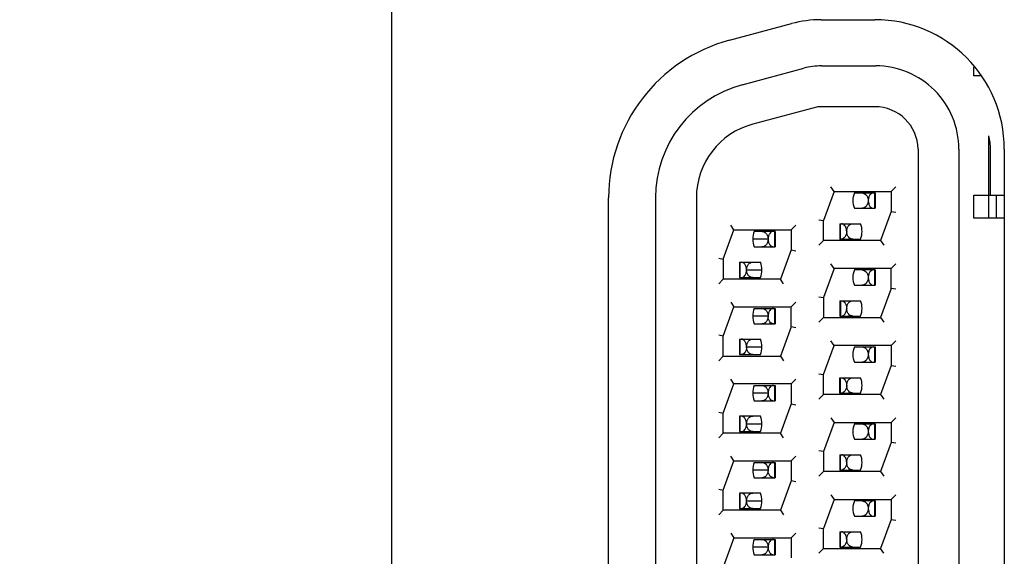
# Model space of a CAD drawing. Header units: inches. Extents: x 0 to 22, y 0 to 17.
# Tile 12 of 65: x 4.62 to 5.259, y 5.404 to 5.753. Entities that reach past the tile are written whole.
import ezdxf

# ---------------------------------------------------------------- set-up
doc = ezdxf.new("R2010")
doc.units = ezdxf.units.IN
doc.header["$LTSCALE"] = 1.21
doc.header["$MEASUREMENT"] = 0
doc.layers.get('0').update_dxf_attribs({"linetype": 'CONTINUOUS'})
doc.layers.add('DIMENSIONS', color=7, linetype='CONTINUOUS')
doc.styles.get("Standard").update_dxf_attribs({"font": 'txt', "width": 0.8})
doc.dimstyles.new('DIMSTYLE_1', dxfattribs={"dimtxt": 0.125, "dimasz": 0.18, "dimexe": 0.18, "dimexo": 0.0625, "dimgap": 0.09, "dimtad": 0, "dimtih": 1, "dimtoh": 1, "dimzin": 4, "dimdsep": 46, "dimtxsty": 'STANDARD', "dimblk": '_FILLED', "dimblk1": '_FILLED', "dimblk2": '_FILLED', "dimcen": 0.09, "dimadec": 0, "dimazin": 0, "dimtp": 0.01, "dimtm": 0.01, "dimtfac": 1, "dimtofl": 0, "dimtmove": 0, "dimatfit": 3, "dimldrblk": '_FILLED', "dimfxl": 1, "dimtolj": 1, "dimtzin": 4, "dimarcsym": 0})

# ---------------------------------------------------------------- blocks, each defined once
blk = doc.blocks.new('_FILLED')
at = {"color": 0, "linetype": 'BYBLOCK'}
blk.add_solid([(0, 0), (-1, 0.1736), (-1, -0.1736)], dxfattribs=at)
blk = doc.blocks.new('*D19')
at = {"layer": 'DIMENSIONS', "color": 2, "linetype": 'CONTINUOUS'}
for p, q in [((4.0637, 5.88769), (4.0637, 6.24769)), ((5.06872, 5.88769), (3.9387, 5.88769)), ((5.06872, 4.93769), (3.9387, 4.93769)), ((4.0637, 4.93769), (4.0637, 4.57769))]:
    blk.add_line(p, q, dxfattribs=at)
at = {"layer": 'DIMENSIONS', "color": 2, "linetype": 'CONTINUOUS', "xscale": 0.18, "yscale": 0.18, "zscale": 0.18}
for p, rotation in [((4.0637, 5.88769), 270), ((4.0637, 4.93769), 90)]:
    blk.add_blockref('_FILLED', p, dxfattribs=dict(at, rotation=rotation))
at = {"layer": 'DIMENSIONS', "color": 2, "linetype": 'CONTINUOUS', "insert": (4.0637, 5.60679), "char_height": 0.125, "width": 0.9, "attachment_point": 2, "line_spacing_factor": 0.9}
blk.add_mtext('.95{\\Ftxt.shx;\\W2.400000;\\H0.125000; }TYP\\P[24.1]', dxfattribs=at)

msp = doc.modelspace()

# ---------------------------------------------------------------- linework, layer by layer
at = {"color": 3, "linetype": 'CONTINUOUS'}
for p, q in [((4.86122, 6.53569), (4.86122, 4.94569)), ((5.08079, 5.73938), (5.12107, 5.75017)), ((5.14022, 5.75269), (5.17522, 5.75269)), ((5.25922, 5.66869), (5.25922, 5.15669)), ((5.00222, 5.1884), (5.00222, 5.63699)), ((5.10584, 5.61016), (5.09584, 5.61019)), ((5.09184, 5.59016), (5.10184, 5.5902)), ((5.10584, 5.56016), (5.09584, 5.56019)), ((5.09184, 5.54016), (5.10184, 5.5402)), ((5.10584, 5.51016), (5.09584, 5.51019)), ((5.09184, 5.49016), (5.10184, 5.4902)), ((5.10584, 5.46016), (5.09584, 5.46019)), ((5.09184, 5.44016), (5.10184, 5.4402)), ((5.10584, 5.41016), (5.09584, 5.41019))]:
    msp.add_line(p, q, dxfattribs=at)
at = {"color": 7, "linetype": 'CONTINUOUS'}
for p, q in [((5.08905, 5.71046), (5.1291, 5.72119)), ((5.14049, 5.72269), (5.17572, 5.72269)), ((5.23939, 5.71619), (5.23939, 5.72187)), ((5.24375, 5.71619), (5.23939, 5.71619)), ((5.13818, 5.69619), (5.09591, 5.68487)), ((5.17522, 5.69619), (5.13818, 5.69619)), ((5.24922, 5.62369), (5.24922, 5.67728)), ((5.20322, 5.66869), (5.20322, 5.15719)), ((5.22972, 5.66869), (5.22972, 5.15669)), ((5.2503, 5.63869), (5.2503, 5.66869)), ((5.14864, 5.64119), (5.14172, 5.62219)), ((5.14864, 5.64119), (5.14654, 5.64419)), ((5.14864, 5.64119), (5.18572, 5.64119)), ((5.18872, 5.64419), (5.18572, 5.64119)), ((5.18572, 5.64119), (5.18572, 5.62819)), ((5.03272, 5.63705), (5.03272, 5.18833)), ((5.05922, 5.63705), (5.05922, 5.18833)), ((5.16184, 5.64019), (5.17538, 5.64019)), ((5.17494, 5.64019), (5.17494, 5.63019)), ((5.17538, 5.64019), (5.17538, 5.63019)), ((5.23939, 5.62369), (5.23939, 5.63869)), ((5.23939, 5.63869), (5.25922, 5.63869)), ((5.25422, 5.62369), (5.25422, 5.63869)), ((5.16184, 5.63019), (5.17538, 5.63019)), ((5.18572, 5.62819), (5.17881, 5.60919)), ((5.18572, 5.62819), (5.18872, 5.62766)), ((5.13872, 5.62272), (5.14172, 5.62219)), ((5.14172, 5.60919), (5.14172, 5.62219)), ((5.25922, 5.62369), (5.23939, 5.62369)), ((5.07672, 5.59719), (5.08364, 5.61619)), ((5.08364, 5.61619), (5.08154, 5.61919)), ((5.08364, 5.61619), (5.12072, 5.61619)), ((5.11038, 5.61519), (5.09684, 5.61519)), ((5.10994, 5.61519), (5.10994, 5.60519)), ((5.11038, 5.61519), (5.11038, 5.60519)), ((5.12072, 5.61619), (5.12372, 5.61919)), ((5.12072, 5.61619), (5.12072, 5.60319)), ((5.1523, 5.62019), (5.1523, 5.61019)), ((5.1523, 5.62019), (5.16583, 5.62019)), ((5.15273, 5.61019), (5.15273, 5.62019)), ((5.13872, 5.60619), (5.14172, 5.60919)), ((5.17881, 5.60919), (5.14172, 5.60919)), ((5.1523, 5.61019), (5.16583, 5.61019)), ((5.17881, 5.60919), (5.18091, 5.60619)), ((5.09684, 5.60519), (5.11038, 5.60519)), ((5.12072, 5.60319), (5.11381, 5.58419)), ((5.12072, 5.60319), (5.12372, 5.60266)), ((5.07372, 5.59772), (5.07672, 5.59719)), ((5.07672, 5.59719), (5.07672, 5.58419)), ((5.0873, 5.59519), (5.0873, 5.58519)), ((5.0873, 5.59519), (5.10083, 5.59519)), ((5.08773, 5.58519), (5.08773, 5.59519)), ((5.14864, 5.59119), (5.14172, 5.57219)), ((5.14864, 5.59119), (5.14654, 5.59419)), ((5.18572, 5.59119), (5.14864, 5.59119)), ((5.17538, 5.59019), (5.16184, 5.59019)), ((5.17494, 5.59019), (5.17494, 5.58019)), ((5.17538, 5.59019), (5.17538, 5.58019)), ((5.18572, 5.59119), (5.18872, 5.59419)), ((5.18572, 5.57819), (5.18572, 5.59119)), ((5.07672, 5.58419), (5.07372, 5.58119)), ((5.11381, 5.58419), (5.07672, 5.58419)), ((5.0873, 5.58519), (5.10083, 5.58519)), ((5.11591, 5.58119), (5.11381, 5.58419)), ((5.16184, 5.58019), (5.17538, 5.58019)), ((5.18572, 5.57819), (5.17881, 5.55919)), ((5.18872, 5.57766), (5.18572, 5.57819)), ((5.13872, 5.57272), (5.14172, 5.57219)), ((5.14172, 5.57219), (5.14172, 5.55919)), ((5.1523, 5.57019), (5.1523, 5.56019)), ((5.1523, 5.57019), (5.16583, 5.57019)), ((5.15273, 5.57019), (5.15273, 5.56019)), ((5.07672, 5.54719), (5.08364, 5.56619)), ((5.08154, 5.56919), (5.08364, 5.56619)), ((5.08364, 5.56619), (5.12072, 5.56619)), ((5.09684, 5.56519), (5.11038, 5.56519)), ((5.10994, 5.56519), (5.10994, 5.55519)), ((5.11038, 5.56519), (5.11038, 5.55519)), ((5.12072, 5.56619), (5.12372, 5.56919)), ((5.12072, 5.55319), (5.12072, 5.56619)), ((5.14172, 5.55919), (5.13872, 5.55619)), ((5.14172, 5.55919), (5.17881, 5.55919)), ((5.1523, 5.56019), (5.16583, 5.56019)), ((5.17881, 5.55919), (5.18091, 5.55619)), ((5.09684, 5.55519), (5.11038, 5.55519)), ((5.12072, 5.55319), (5.11381, 5.53419)), ((5.12372, 5.55266), (5.12072, 5.55319)), ((5.07672, 5.54719), (5.07372, 5.54772)), ((5.07672, 5.53419), (5.07672, 5.54719)), ((5.0873, 5.54519), (5.0873, 5.53519)), ((5.0873, 5.54519), (5.10083, 5.54519)), ((5.08773, 5.53519), (5.08773, 5.54519)), ((5.14172, 5.52219), (5.14864, 5.54119)), ((5.14864, 5.54119), (5.14654, 5.54419)), ((5.18572, 5.54119), (5.14864, 5.54119)), ((5.16184, 5.54019), (5.17538, 5.54019)), ((5.17494, 5.54019), (5.17494, 5.53019)), ((5.17538, 5.54019), (5.17538, 5.53019)), ((5.18872, 5.54419), (5.18572, 5.54119)), ((5.18572, 5.54119), (5.18572, 5.52819)), ((5.07372, 5.53119), (5.07672, 5.53419)), ((5.07672, 5.53419), (5.11381, 5.53419)), ((5.0873, 5.53519), (5.10083, 5.53519)), ((5.11381, 5.53419), (5.11591, 5.53119)), ((5.16184, 5.53019), (5.17538, 5.53019)), ((5.18572, 5.52819), (5.17881, 5.50919)), ((5.18572, 5.52819), (5.18872, 5.52766)), ((5.08364, 5.51619), (5.08154, 5.51919)), ((5.12372, 5.51919), (5.12072, 5.51619)), ((5.13872, 5.52272), (5.14172, 5.52219)), ((5.14172, 5.50919), (5.14172, 5.52219)), ((5.1523, 5.51019), (5.1523, 5.52019)), ((5.1523, 5.52019), (5.16583, 5.52019)), ((5.15273, 5.51019), (5.15273, 5.52019)), ((5.07672, 5.49719), (5.08364, 5.51619)), ((5.12072, 5.51619), (5.08364, 5.51619)), ((5.09684, 5.51519), (5.11038, 5.51519)), ((5.10994, 5.51519), (5.10994, 5.50519)), ((5.11038, 5.51519), (5.11038, 5.50519)), ((5.12072, 5.51619), (5.12072, 5.50319)), ((5.14172, 5.50919), (5.13872, 5.50619)), ((5.17881, 5.50919), (5.14172, 5.50919)), ((5.1523, 5.51019), (5.16583, 5.51019)), ((5.17881, 5.50919), (5.18091, 5.50619)), ((5.09684, 5.50519), (5.11038, 5.50519)), ((5.12072, 5.50319), (5.11381, 5.48419)), ((5.12072, 5.50319), (5.12372, 5.50266)), ((5.07372, 5.49772), (5.07672, 5.49719)), ((5.07672, 5.48419), (5.07672, 5.49719)), ((5.0873, 5.49519), (5.0873, 5.48519)), ((5.10083, 5.49519), (5.0873, 5.49519)), ((5.08773, 5.48519), (5.08773, 5.49519)), ((5.14654, 5.49419), (5.14864, 5.49119)), ((5.18572, 5.49119), (5.18872, 5.49419)), ((5.14864, 5.49119), (5.14172, 5.47219)), ((5.14864, 5.49119), (5.18572, 5.49119)), ((5.16184, 5.49019), (5.17538, 5.49019)), ((5.17494, 5.49019), (5.17494, 5.48019)), ((5.17538, 5.49019), (5.17538, 5.48019)), ((5.18572, 5.49119), (5.18572, 5.47819)), ((5.07672, 5.48419), (5.07372, 5.48119)), ((5.11381, 5.48419), (5.07672, 5.48419)), ((5.0873, 5.48519), (5.10083, 5.48519)), ((5.11591, 5.48119), (5.11381, 5.48419)), ((5.16184, 5.48019), (5.17538, 5.48019)), ((5.18572, 5.47819), (5.17881, 5.45919)), ((5.18872, 5.47766), (5.18572, 5.47819)), ((5.08364, 5.46619), (5.08154, 5.46919)), ((5.12072, 5.46619), (5.12372, 5.46919)), ((5.14172, 5.47219), (5.13872, 5.47272)), ((5.14172, 5.47219), (5.14172, 5.45919)), ((5.1523, 5.47019), (5.1523, 5.46019)), ((5.1523, 5.47019), (5.16583, 5.47019)), ((5.15273, 5.46019), (5.15273, 5.47019)), ((5.07672, 5.44719), (5.08364, 5.46619)), ((5.08364, 5.46619), (5.12072, 5.46619)), ((5.09684, 5.46519), (5.11038, 5.46519)), ((5.10994, 5.46519), (5.10994, 5.45519)), ((5.11038, 5.46519), (5.11038, 5.45519)), ((5.12072, 5.46619), (5.12072, 5.45319)), ((5.09684, 5.45519), (5.11038, 5.45519)), ((5.14172, 5.45919), (5.13872, 5.45619)), ((5.17881, 5.45919), (5.14172, 5.45919)), ((5.1523, 5.46019), (5.16583, 5.46019)), ((5.17881, 5.45919), (5.18091, 5.45619)), ((5.12072, 5.45319), (5.11381, 5.43419)), ((5.12372, 5.45266), (5.12072, 5.45319)), ((5.07372, 5.44772), (5.07672, 5.44719)), ((5.07672, 5.43419), (5.07672, 5.44719)), ((5.0873, 5.44519), (5.0873, 5.43519)), ((5.10083, 5.44519), (5.0873, 5.44519)), ((5.08773, 5.43519), (5.08773, 5.44519)), ((5.14654, 5.44419), (5.14864, 5.44119)), ((5.18572, 5.44119), (5.18872, 5.44419)), ((5.14864, 5.44119), (5.14172, 5.42219)), ((5.14864, 5.44119), (5.18572, 5.44119)), ((5.17538, 5.44019), (5.16184, 5.44019)), ((5.17494, 5.44019), (5.17494, 5.43019)), ((5.17538, 5.44019), (5.17538, 5.43019)), ((5.18572, 5.44119), (5.18572, 5.42819)), ((5.07372, 5.43119), (5.07672, 5.43419)), ((5.11381, 5.43419), (5.07672, 5.43419)), ((5.0873, 5.43519), (5.10083, 5.43519)), ((5.11381, 5.43419), (5.11591, 5.43119)), ((5.16184, 5.43019), (5.17538, 5.43019)), ((5.18572, 5.42819), (5.17881, 5.40919)), ((5.18572, 5.42819), (5.18872, 5.42766)), ((5.08154, 5.41919), (5.08364, 5.41619)), ((5.12072, 5.41619), (5.12372, 5.41919)), ((5.13872, 5.42272), (5.14172, 5.42219)), ((5.14172, 5.40919), (5.14172, 5.42219)), ((5.1523, 5.42019), (5.1523, 5.41019)), ((5.1523, 5.42019), (5.16583, 5.42019)), ((5.15273, 5.41019), (5.15273, 5.42019)), ((5.08364, 5.41619), (5.07672, 5.39719)), ((5.08364, 5.41619), (5.12072, 5.41619)), ((5.09684, 5.41519), (5.11038, 5.41519)), ((5.10994, 5.41519), (5.10994, 5.40519)), ((5.11038, 5.41519), (5.11038, 5.40519)), ((5.12072, 5.41619), (5.12072, 5.40319)), ((5.09684, 5.40519), (5.11038, 5.40519)), ((5.14172, 5.40919), (5.13872, 5.40619)), ((5.14172, 5.40919), (5.17881, 5.40919)), ((5.1523, 5.41019), (5.16583, 5.41019)), ((5.18091, 5.40619), (5.17881, 5.40919))]:
    msp.add_line(p, q, dxfattribs=at)
at = {"color": 3, "linetype": 'CONTINUOUS'}
for centre, radius, start, end in [((5.14022, 5.67869), 0.074, 90, 105), ((5.17522, 5.66869), 0.084, 0, 90), ((5.10822, 5.63699), 0.106, 105, 180)]:
    msp.add_arc(centre, radius, start, end, dxfattribs=at)
at = {"color": 7, "linetype": 'CONTINUOUS'}
for centre, radius, start, end in [((5.14049, 5.67869), 0.044, 90, 105), ((5.17572, 5.66869), 0.054, 0.0006, 90.00074), ((5.10872, 5.63705), 0.076, 105.00011, 180.00045), ((5.17522, 5.66819), 0.028, 1.02339, 90.00005), ((5.10872, 5.63705), 0.0495, 105.00004, 180.00037), ((5.17384, 5.63519), 0.013, 157.37629, 202.61949), ((5.10884, 5.61019), 0.013, 157.37629, 202.61949), ((5.15384, 5.61519), 0.013, 337.37629, 22.61949), ((5.08884, 5.59019), 0.013, 337.37629, 22.61949), ((5.17384, 5.58519), 0.013, 157.37629, 202.61949), ((5.15384, 5.56519), 0.013, 337.37629, 22.61949), ((5.10884, 5.56019), 0.013, 157.37629, 202.61949), ((5.08884, 5.54019), 0.013, 337.37629, 22.61949), ((5.17384, 5.53519), 0.013, 157.37629, 202.61949), ((5.15384, 5.51519), 0.013, 337.37629, 22.61949), ((5.10884, 5.51019), 0.013, 157.37629, 202.61949), ((5.08884, 5.49019), 0.013, 337.37629, 22.61949), ((5.17384, 5.48519), 0.013, 157.37629, 202.61949), ((5.15384, 5.46519), 0.013, 337.37629, 22.61949), ((5.10884, 5.46019), 0.013, 157.37629, 202.61949), ((5.08884, 5.44019), 0.013, 337.37629, 22.61949), ((5.17384, 5.43519), 0.013, 157.37629, 202.61949), ((5.15384, 5.41519), 0.013, 337.37629, 22.61949), ((5.10884, 5.41019), 0.013, 157.37629, 202.61949)]:
    msp.add_arc(centre, radius, start, end, dxfattribs=at)
msp.add_open_spline([(5.2503, 5.66869), (5.25029, 5.67158), (5.24992, 5.67448), (5.24922, 5.67728)], degree=3, dxfattribs=at)
for points, knots in [([(5.17084, 5.63516), (5.17083, 5.63444), (5.17055, 5.6331), (5.16965, 5.63143), (5.16833, 5.6304), (5.16732, 5.63019), (5.16684, 5.63019)], [0, 0, 0, 0, 0.308552, 0.574052, 0.796319, 1, 1, 1, 1]), ([(5.16685, 5.64019), (5.16732, 5.64019), (5.16834, 5.63997), (5.16967, 5.63894), (5.17059, 5.63725), (5.17084, 5.63589), (5.17084, 5.63516)], [0, 0, 0, 0, 0.202377, 0.425069, 0.691241, 1, 1, 1, 1]), ([(5.17426, 5.64019), (5.17385, 5.64019), (5.17293, 5.63993), (5.1718, 5.63885), (5.17103, 5.63719), (5.17083, 5.63587), (5.17084, 5.63516)], [0, 0, 0, 0, 0.188003, 0.408896, 0.682402, 1, 1, 1, 1]), ([(5.17084, 5.63516), (5.17084, 5.63446), (5.17105, 5.63315), (5.17194, 5.63116), (5.17339, 5.63019), (5.17426, 5.63019)], [0, 0, 0, 0, 0.321443, 0.59747, 1, 1, 1, 1]), ([(5.10185, 5.61519), (5.10232, 5.61519), (5.10334, 5.61498), (5.10466, 5.61393), (5.10557, 5.61225), (5.10584, 5.61089), (5.10584, 5.61016)], [0, 0, 0, 0, 0.2027, 0.424743, 0.691119, 1, 1, 1, 1]), ([(5.10926, 5.61519), (5.10885, 5.61519), (5.10793, 5.61493), (5.1068, 5.61385), (5.10603, 5.61219), (5.10583, 5.61087), (5.10584, 5.61016)], [0, 0, 0, 0, 0.188003, 0.408896, 0.682402, 1, 1, 1, 1]), ([(5.15684, 5.61516), (5.15684, 5.61587), (5.15664, 5.61719), (5.15587, 5.61885), (5.15475, 5.61993), (5.15383, 5.62019), (5.15341, 5.62019)], [0, 0, 0, 0, 0.31769, 0.591247, 0.812012, 1, 1, 1, 1]), ([(5.15684, 5.61516), (5.15683, 5.61446), (5.15662, 5.61316), (5.15586, 5.61151), (5.15474, 5.61043), (5.15383, 5.61019), (5.15341, 5.61019)], [0, 0, 0, 0, 0.316917, 0.591396, 0.811834, 1, 1, 1, 1]), ([(5.15684, 5.61516), (5.15683, 5.61589), (5.15711, 5.61725), (5.15802, 5.61893), (5.15934, 5.61998), (5.16035, 5.62019), (5.16083, 5.62019)], [0, 0, 0, 0, 0.308869, 0.575216, 0.797286, 1, 1, 1, 1]), ([(5.16083, 5.61019), (5.16035, 5.61019), (5.15934, 5.6104), (5.15802, 5.61143), (5.15712, 5.6131), (5.15684, 5.61444), (5.15684, 5.61516)], [0, 0, 0, 0, 0.20367, 0.425899, 0.691432, 1, 1, 1, 1]), ([(5.10584, 5.61016), (5.10583, 5.60944), (5.10555, 5.6081), (5.10465, 5.60643), (5.10333, 5.6054), (5.10232, 5.60519), (5.10184, 5.60519)], [0, 0, 0, 0, 0.308552, 0.574052, 0.796319, 1, 1, 1, 1]), ([(5.10584, 5.61016), (5.10584, 5.60946), (5.10605, 5.60815), (5.10694, 5.60616), (5.10839, 5.60519), (5.10926, 5.60519)], [0, 0, 0, 0, 0.321443, 0.59747, 1, 1, 1, 1]), ([(5.09184, 5.59016), (5.09184, 5.59087), (5.09164, 5.59219), (5.09087, 5.59385), (5.08975, 5.59493), (5.08883, 5.59519), (5.08841, 5.59519)], [0, 0, 0, 0, 0.31769, 0.591247, 0.812012, 1, 1, 1, 1]), ([(5.08841, 5.58519), (5.08929, 5.58519), (5.09073, 5.58616), (5.09162, 5.58815), (5.09183, 5.58946), (5.09184, 5.59016)], [0, 0, 0, 0, 0.402628, 0.678622, 1, 1, 1, 1]), ([(5.09184, 5.59016), (5.09183, 5.59089), (5.09209, 5.59225), (5.09301, 5.59394), (5.09434, 5.59497), (5.09535, 5.59519), (5.09583, 5.59519)], [0, 0, 0, 0, 0.308781, 0.574988, 0.797629, 1, 1, 1, 1]), ([(5.09583, 5.58519), (5.09535, 5.58519), (5.09434, 5.5854), (5.09302, 5.58643), (5.09212, 5.5881), (5.09184, 5.58944), (5.09184, 5.59016)], [0, 0, 0, 0, 0.20367, 0.425899, 0.691432, 1, 1, 1, 1]), ([(5.16685, 5.59019), (5.16732, 5.59019), (5.16834, 5.58997), (5.16967, 5.58894), (5.17059, 5.58725), (5.17084, 5.58589), (5.17084, 5.58516)], [0, 0, 0, 0, 0.202377, 0.425069, 0.691241, 1, 1, 1, 1]), ([(5.17426, 5.59019), (5.17385, 5.59019), (5.17293, 5.58993), (5.1718, 5.58885), (5.17103, 5.58719), (5.17083, 5.58587), (5.17084, 5.58516)], [0, 0, 0, 0, 0.188003, 0.408896, 0.682402, 1, 1, 1, 1]), ([(5.17084, 5.58516), (5.17083, 5.58444), (5.17055, 5.5831), (5.16965, 5.58143), (5.16833, 5.5804), (5.16732, 5.58019), (5.16684, 5.58019)], [0, 0, 0, 0, 0.308552, 0.574052, 0.796319, 1, 1, 1, 1]), ([(5.17084, 5.58516), (5.17084, 5.58446), (5.17105, 5.58315), (5.17194, 5.58116), (5.17339, 5.58019), (5.17426, 5.58019)], [0, 0, 0, 0, 0.321443, 0.59747, 1, 1, 1, 1]), ([(5.15341, 5.57019), (5.15383, 5.57019), (5.15475, 5.56995), (5.15587, 5.56884), (5.15662, 5.56718), (5.15684, 5.56586), (5.15684, 5.56516)], [0, 0, 0, 0, 0.187862, 0.408571, 0.683875, 1, 1, 1, 1]), ([(5.15684, 5.56516), (5.15683, 5.56589), (5.15711, 5.56725), (5.15802, 5.56893), (5.15934, 5.56998), (5.16035, 5.57019), (5.16083, 5.57019)], [0, 0, 0, 0, 0.308869, 0.575216, 0.797286, 1, 1, 1, 1]), ([(5.10185, 5.56519), (5.10232, 5.56519), (5.10334, 5.56498), (5.10466, 5.56393), (5.10557, 5.56225), (5.10584, 5.56089), (5.10584, 5.56016)], [0, 0, 0, 0, 0.2027, 0.424743, 0.691119, 1, 1, 1, 1]), ([(5.10926, 5.56519), (5.10885, 5.56519), (5.10793, 5.56493), (5.1068, 5.56385), (5.10603, 5.56219), (5.10583, 5.56087), (5.10584, 5.56016)], [0, 0, 0, 0, 0.188003, 0.408896, 0.682402, 1, 1, 1, 1]), ([(5.15341, 5.56019), (5.15429, 5.56019), (5.15573, 5.56116), (5.15662, 5.56315), (5.15683, 5.56446), (5.15684, 5.56516)], [0, 0, 0, 0, 0.402628, 0.678622, 1, 1, 1, 1]), ([(5.16083, 5.56019), (5.16035, 5.56019), (5.15934, 5.5604), (5.15802, 5.56143), (5.15712, 5.5631), (5.15684, 5.56444), (5.15684, 5.56516)], [0, 0, 0, 0, 0.20367, 0.425899, 0.691432, 1, 1, 1, 1]), ([(5.10584, 5.56016), (5.10583, 5.55944), (5.10555, 5.5581), (5.10465, 5.55643), (5.10333, 5.5554), (5.10232, 5.55519), (5.10184, 5.55519)], [0, 0, 0, 0, 0.308552, 0.574052, 0.796319, 1, 1, 1, 1]), ([(5.10926, 5.55519), (5.10885, 5.55519), (5.10793, 5.55543), (5.10682, 5.55651), (5.10606, 5.55816), (5.10584, 5.55946), (5.10584, 5.56016)], [0, 0, 0, 0, 0.188158, 0.408576, 0.68306, 1, 1, 1, 1]), ([(5.09184, 5.54016), (5.09184, 5.54087), (5.09164, 5.54219), (5.09087, 5.54385), (5.08975, 5.54493), (5.08883, 5.54519), (5.08841, 5.54519)], [0, 0, 0, 0, 0.31769, 0.591247, 0.812012, 1, 1, 1, 1]), ([(5.09184, 5.54016), (5.09183, 5.54089), (5.09211, 5.54225), (5.09302, 5.54393), (5.09434, 5.54498), (5.09535, 5.54519), (5.09583, 5.54519)], [0, 0, 0, 0, 0.308869, 0.575216, 0.797286, 1, 1, 1, 1]), ([(5.09184, 5.54016), (5.09183, 5.53946), (5.09162, 5.53816), (5.09086, 5.53651), (5.08974, 5.53543), (5.08883, 5.53519), (5.08841, 5.53519)], [0, 0, 0, 0, 0.316917, 0.591396, 0.811834, 1, 1, 1, 1]), ([(5.09583, 5.53519), (5.09535, 5.53519), (5.09434, 5.5354), (5.09302, 5.53643), (5.09212, 5.5381), (5.09184, 5.53944), (5.09184, 5.54016)], [0, 0, 0, 0, 0.20367, 0.425899, 0.691432, 1, 1, 1, 1]), ([(5.16685, 5.54019), (5.16732, 5.54019), (5.16834, 5.53997), (5.16967, 5.53894), (5.17059, 5.53725), (5.17084, 5.53589), (5.17084, 5.53516)], [0, 0, 0, 0, 0.202377, 0.425069, 0.691241, 1, 1, 1, 1]), ([(5.17426, 5.54019), (5.17385, 5.54019), (5.17293, 5.53993), (5.1718, 5.53885), (5.17103, 5.53719), (5.17083, 5.53587), (5.17084, 5.53516)], [0, 0, 0, 0, 0.188003, 0.408896, 0.682402, 1, 1, 1, 1]), ([(5.17084, 5.53516), (5.17083, 5.53444), (5.17055, 5.5331), (5.16965, 5.53143), (5.16833, 5.5304), (5.16732, 5.53019), (5.16684, 5.53019)], [0, 0, 0, 0, 0.308552, 0.574052, 0.796319, 1, 1, 1, 1]), ([(5.17084, 5.53516), (5.17084, 5.53446), (5.17105, 5.53315), (5.17194, 5.53116), (5.17339, 5.53019), (5.17426, 5.53019)], [0, 0, 0, 0, 0.321443, 0.59747, 1, 1, 1, 1]), ([(5.15341, 5.52019), (5.15383, 5.52019), (5.15475, 5.51995), (5.15587, 5.51884), (5.15662, 5.51718), (5.15684, 5.51586), (5.15684, 5.51516)], [0, 0, 0, 0, 0.187862, 0.408571, 0.683875, 1, 1, 1, 1]), ([(5.15684, 5.51516), (5.15683, 5.51589), (5.15709, 5.51725), (5.15801, 5.51894), (5.15934, 5.51997), (5.16035, 5.52019), (5.16083, 5.52019)], [0, 0, 0, 0, 0.308781, 0.574988, 0.797629, 1, 1, 1, 1]), ([(5.10185, 5.51519), (5.10232, 5.51519), (5.10334, 5.51498), (5.10466, 5.51393), (5.10557, 5.51225), (5.10584, 5.51089), (5.10584, 5.51016)], [0, 0, 0, 0, 0.2027, 0.424743, 0.691119, 1, 1, 1, 1]), ([(5.10926, 5.51519), (5.10885, 5.51519), (5.10793, 5.51493), (5.1068, 5.51385), (5.10603, 5.51219), (5.10583, 5.51087), (5.10584, 5.51016)], [0, 0, 0, 0, 0.188003, 0.408896, 0.682402, 1, 1, 1, 1]), ([(5.15684, 5.51516), (5.15683, 5.51446), (5.15662, 5.51316), (5.15586, 5.51151), (5.15474, 5.51043), (5.15383, 5.51019), (5.15341, 5.51019)], [0, 0, 0, 0, 0.316917, 0.591396, 0.811834, 1, 1, 1, 1]), ([(5.16083, 5.51019), (5.16035, 5.51019), (5.15934, 5.5104), (5.15802, 5.51143), (5.15712, 5.5131), (5.15684, 5.51444), (5.15684, 5.51516)], [0, 0, 0, 0, 0.20367, 0.425899, 0.691432, 1, 1, 1, 1]), ([(5.10584, 5.51016), (5.10583, 5.50944), (5.10555, 5.5081), (5.10465, 5.50643), (5.10333, 5.5054), (5.10232, 5.50519), (5.10184, 5.50519)], [0, 0, 0, 0, 0.308552, 0.574052, 0.796319, 1, 1, 1, 1]), ([(5.10584, 5.51016), (5.10584, 5.50946), (5.10605, 5.50815), (5.10694, 5.50616), (5.10839, 5.50519), (5.10926, 5.50519)], [0, 0, 0, 0, 0.321443, 0.59747, 1, 1, 1, 1]), ([(5.09184, 5.49016), (5.09184, 5.49087), (5.09164, 5.49219), (5.09087, 5.49385), (5.08975, 5.49493), (5.08883, 5.49519), (5.08841, 5.49519)], [0, 0, 0, 0, 0.31769, 0.591247, 0.812012, 1, 1, 1, 1]), ([(5.09184, 5.49016), (5.09183, 5.49089), (5.09209, 5.49225), (5.09301, 5.49394), (5.09434, 5.49497), (5.09535, 5.49519), (5.09583, 5.49519)], [0, 0, 0, 0, 0.308781, 0.574988, 0.797629, 1, 1, 1, 1]), ([(5.08841, 5.48519), (5.08929, 5.48519), (5.09073, 5.48616), (5.09162, 5.48815), (5.09183, 5.48946), (5.09184, 5.49016)], [0, 0, 0, 0, 0.402628, 0.678622, 1, 1, 1, 1]), ([(5.09583, 5.48519), (5.09535, 5.48519), (5.09434, 5.4854), (5.09302, 5.48643), (5.09212, 5.4881), (5.09184, 5.48944), (5.09184, 5.49016)], [0, 0, 0, 0, 0.20367, 0.425899, 0.691432, 1, 1, 1, 1]), ([(5.16685, 5.49019), (5.16732, 5.49019), (5.16834, 5.48997), (5.16967, 5.48894), (5.17059, 5.48725), (5.17084, 5.48589), (5.17084, 5.48516)], [0, 0, 0, 0, 0.202377, 0.425069, 0.691241, 1, 1, 1, 1]), ([(5.17426, 5.49019), (5.17385, 5.49019), (5.17293, 5.48993), (5.1718, 5.48885), (5.17103, 5.48719), (5.17083, 5.48587), (5.17084, 5.48516)], [0, 0, 0, 0, 0.188003, 0.408896, 0.682402, 1, 1, 1, 1]), ([(5.17084, 5.48516), (5.17083, 5.48444), (5.17055, 5.4831), (5.16965, 5.48143), (5.16833, 5.4804), (5.16732, 5.48019), (5.16684, 5.48019)], [0, 0, 0, 0, 0.308552, 0.574052, 0.796319, 1, 1, 1, 1]), ([(5.17084, 5.48516), (5.17084, 5.48446), (5.17105, 5.48315), (5.17194, 5.48116), (5.17339, 5.48019), (5.17426, 5.48019)], [0, 0, 0, 0, 0.321443, 0.59747, 1, 1, 1, 1]), ([(5.15684, 5.46516), (5.15684, 5.46587), (5.15664, 5.46719), (5.15587, 5.46885), (5.15475, 5.46993), (5.15383, 5.47019), (5.15341, 5.47019)], [0, 0, 0, 0, 0.31769, 0.591247, 0.812012, 1, 1, 1, 1]), ([(5.15684, 5.46516), (5.15683, 5.46589), (5.15711, 5.46725), (5.15802, 5.46893), (5.15934, 5.46998), (5.16035, 5.47019), (5.16083, 5.47019)], [0, 0, 0, 0, 0.308869, 0.575216, 0.797286, 1, 1, 1, 1]), ([(5.10185, 5.46519), (5.10232, 5.46519), (5.10334, 5.46498), (5.10466, 5.46393), (5.10557, 5.46225), (5.10584, 5.46089), (5.10584, 5.46016)], [0, 0, 0, 0, 0.2027, 0.424743, 0.691119, 1, 1, 1, 1]), ([(5.10926, 5.46519), (5.10885, 5.46519), (5.10793, 5.46493), (5.1068, 5.46385), (5.10603, 5.46219), (5.10583, 5.46087), (5.10584, 5.46016)], [0, 0, 0, 0, 0.188003, 0.408896, 0.682402, 1, 1, 1, 1]), ([(5.15684, 5.46516), (5.15683, 5.46446), (5.15662, 5.46316), (5.15586, 5.46151), (5.15474, 5.46043), (5.15383, 5.46019), (5.15341, 5.46019)], [0, 0, 0, 0, 0.316917, 0.591396, 0.811834, 1, 1, 1, 1]), ([(5.16083, 5.46019), (5.16035, 5.46019), (5.15934, 5.4604), (5.15802, 5.46143), (5.15712, 5.4631), (5.15684, 5.46444), (5.15684, 5.46516)], [0, 0, 0, 0, 0.20367, 0.425899, 0.691432, 1, 1, 1, 1]), ([(5.10584, 5.46016), (5.10583, 5.45944), (5.10555, 5.4581), (5.10465, 5.45643), (5.10333, 5.4554), (5.10232, 5.45519), (5.10184, 5.45519)], [0, 0, 0, 0, 0.308552, 0.574052, 0.796319, 1, 1, 1, 1]), ([(5.10926, 5.45519), (5.10885, 5.45519), (5.10793, 5.45543), (5.10682, 5.45651), (5.10606, 5.45816), (5.10584, 5.45946), (5.10584, 5.46016)], [0, 0, 0, 0, 0.188158, 0.408576, 0.68306, 1, 1, 1, 1]), ([(5.09184, 5.44016), (5.09184, 5.44087), (5.09164, 5.44219), (5.09087, 5.44385), (5.08975, 5.44493), (5.08883, 5.44519), (5.08841, 5.44519)], [0, 0, 0, 0, 0.31769, 0.591247, 0.812012, 1, 1, 1, 1]), ([(5.09184, 5.44016), (5.09183, 5.44089), (5.09209, 5.44225), (5.09301, 5.44394), (5.09434, 5.44497), (5.09535, 5.44519), (5.09583, 5.44519)], [0, 0, 0, 0, 0.308781, 0.574988, 0.797629, 1, 1, 1, 1]), ([(5.08841, 5.43519), (5.08929, 5.43519), (5.09073, 5.43616), (5.09162, 5.43815), (5.09183, 5.43946), (5.09184, 5.44016)], [0, 0, 0, 0, 0.402628, 0.678622, 1, 1, 1, 1]), ([(5.09583, 5.43519), (5.09535, 5.43519), (5.09434, 5.4354), (5.09302, 5.43643), (5.09212, 5.4381), (5.09184, 5.43944), (5.09184, 5.44016)], [0, 0, 0, 0, 0.20367, 0.425899, 0.691432, 1, 1, 1, 1]), ([(5.16685, 5.44019), (5.16732, 5.44019), (5.16834, 5.43997), (5.16967, 5.43894), (5.17059, 5.43725), (5.17084, 5.43589), (5.17084, 5.43516)], [0, 0, 0, 0, 0.202377, 0.425069, 0.691241, 1, 1, 1, 1]), ([(5.17426, 5.44019), (5.17385, 5.44019), (5.17293, 5.43993), (5.1718, 5.43885), (5.17103, 5.43719), (5.17083, 5.43587), (5.17084, 5.43516)], [0, 0, 0, 0, 0.188003, 0.408896, 0.682402, 1, 1, 1, 1]), ([(5.17084, 5.43516), (5.17083, 5.43444), (5.17055, 5.4331), (5.16965, 5.43143), (5.16833, 5.4304), (5.16732, 5.43019), (5.16684, 5.43019)], [0, 0, 0, 0, 0.308552, 0.574052, 0.796319, 1, 1, 1, 1]), ([(5.17084, 5.43516), (5.17084, 5.43446), (5.17105, 5.43315), (5.17194, 5.43116), (5.17339, 5.43019), (5.17426, 5.43019)], [0, 0, 0, 0, 0.321443, 0.59747, 1, 1, 1, 1]), ([(5.15684, 5.41516), (5.15684, 5.41587), (5.15664, 5.41719), (5.15587, 5.41885), (5.15475, 5.41993), (5.15383, 5.42019), (5.15341, 5.42019)], [0, 0, 0, 0, 0.31769, 0.591247, 0.812012, 1, 1, 1, 1]), ([(5.15684, 5.41516), (5.15683, 5.41589), (5.15711, 5.41725), (5.15802, 5.41893), (5.15934, 5.41998), (5.16035, 5.42019), (5.16083, 5.42019)], [0, 0, 0, 0, 0.308869, 0.575216, 0.797286, 1, 1, 1, 1]), ([(5.10185, 5.41519), (5.10232, 5.41519), (5.10334, 5.41498), (5.10466, 5.41393), (5.10557, 5.41225), (5.10584, 5.41089), (5.10584, 5.41016)], [0, 0, 0, 0, 0.2027, 0.424743, 0.691119, 1, 1, 1, 1]), ([(5.10926, 5.41519), (5.10885, 5.41519), (5.10793, 5.41493), (5.1068, 5.41385), (5.10603, 5.41219), (5.10583, 5.41087), (5.10584, 5.41016)], [0, 0, 0, 0, 0.188003, 0.408896, 0.682402, 1, 1, 1, 1]), ([(5.15684, 5.41516), (5.15683, 5.41446), (5.15662, 5.41316), (5.15586, 5.41151), (5.15474, 5.41043), (5.15383, 5.41019), (5.15341, 5.41019)], [0, 0, 0, 0, 0.316917, 0.591396, 0.811834, 1, 1, 1, 1]), ([(5.16083, 5.41019), (5.16035, 5.41019), (5.15934, 5.4104), (5.15802, 5.41143), (5.15712, 5.4131), (5.15684, 5.41444), (5.15684, 5.41516)], [0, 0, 0, 0, 0.20367, 0.425899, 0.691432, 1, 1, 1, 1]), ([(5.10584, 5.41016), (5.10583, 5.40944), (5.10555, 5.4081), (5.10465, 5.40643), (5.10333, 5.4054), (5.10232, 5.40519), (5.10184, 5.40519)], [0, 0, 0, 0, 0.308552, 0.574052, 0.796319, 1, 1, 1, 1]), ([(5.10584, 5.41016), (5.10584, 5.40946), (5.10605, 5.40815), (5.10694, 5.40616), (5.10839, 5.40519), (5.10926, 5.40519)], [0, 0, 0, 0, 0.321443, 0.59747, 1, 1, 1, 1])]:
    msp.add_open_spline(points, degree=3, knots=knots, dxfattribs=at)

# ---------------------------------------------------------------- dimensions: what is measured, and where the dimension line sits
at = {"layer": 'DIMENSIONS', "color": 2, "linetype": 'CONTINUOUS'}
dim = msp.add_linear_dim(base=(4.0637, 5.88769), p1=(5.06872, 4.93769), p2=(5.06872, 5.88769), angle=90, text='<>TYP', dimstyle='DIMSTYLE_1', dxfattribs=at)
dim.commit()
dim.dimension.update_dxf_attribs({"geometry": '*D19', "text_midpoint": (3.9137, 5.45054), "dimtype": 160})

doc.saveas('drawing.dxf')
